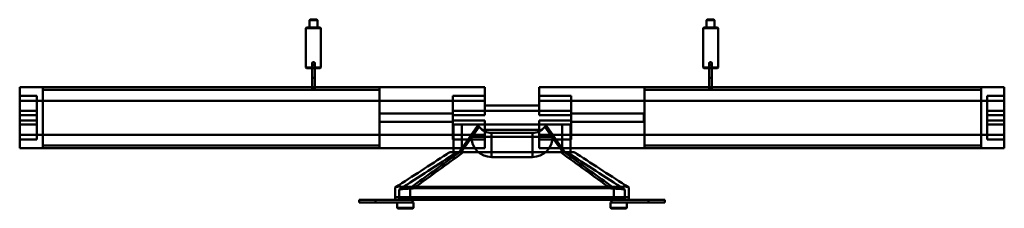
# Model space of a CAD drawing. Header units: millimetres. Extents: x -363 to 363, y -54 to 85.
import ezdxf

# ---------------------------------------------------------------- set-up
doc = ezdxf.new("R2010")
doc.units = ezdxf.units.MM
doc.layers.add('1', color=7, linetype='CONTINUOUS', true_color=0xffffff)

msp = doc.modelspace()

# ---------------------------------------------------------------- linework, layer by layer
at = {"layer": '1', "color": 30, "linetype": 'Continuous', "lineweight": 50}
for p, q in [((-148.6, 85), (-149.1, 84.5)), ((-149.1, 84.5), (-143.3, 84.5)), ((-149.1, 84.5), (-149.1, 79.2)), ((-148.6, 85), (-143.8, 85)), ((-143.3, 84.5), (-143.8, 85)), ((-143.3, 79.2), (-143.3, 84.5)), ((143.8, 85), (143.3, 84.5)), ((149.1, 84.5), (143.3, 84.5)), ((143.3, 84.5), (143.3, 79.2)), ((148.6, 85), (143.8, 85)), ((149.1, 84.5), (148.6, 85)), ((149.1, 79.2), (149.1, 84.5)), ((-151.2, 79.2), (-151.7, 78.7)), ((-151.7, 78.7), (-140.7, 78.7)), ((-151.7, 78.7), (-151.7, 49.8)), ((-151.2, 79.2), (-141.2, 79.2)), ((-149.1, 79.2), (-143.3, 79.2)), ((-140.7, 78.7), (-141.2, 79.2)), ((-140.7, 49.8), (-140.7, 78.7)), ((141.2, 79.2), (140.7, 78.7)), ((151.7, 78.7), (140.7, 78.7)), ((140.7, 78.7), (140.7, 49.8)), ((151.2, 79.2), (141.2, 79.2)), ((149.1, 79.2), (143.3, 79.2)), ((151.7, 78.7), (151.2, 79.2)), ((151.7, 49.8), (151.7, 78.7)), ((-147.2, 52.6), (-147.2, 42.1)), ((-147.2, 52.6), (-147.2, 42.1)), ((-145.2, 42.1), (-145.2, 52.6)), ((-145.2, 52.6), (-145.2, 42.1)), ((145.2, 52.6), (145.2, 42.1)), ((145.2, 52.6), (145.2, 42.1)), ((147.2, 42.1), (147.2, 52.6)), ((147.2, 52.6), (147.2, 42.1)), ((-151.7, 49.8), (-140.7, 49.8)), ((-151.7, 49.8), (-151.2, 49.3)), ((-151.2, 49.3), (-141.2, 49.3)), ((-141.2, 49.3), (-140.7, 49.8)), ((151.7, 49.8), (140.7, 49.8)), ((140.7, 49.8), (141.2, 49.3)), ((151.2, 49.3), (141.2, 49.3)), ((151.2, 49.3), (151.7, 49.8)), ((-147.2, 42.1), (-145.2, 42.1)), ((-147.2, 42.1), (-145.2, 42.1)), ((-147.2, 42.1), (-147.2, 33.48)), ((-147.2, 42.1), (-147.2, 33.48)), ((-145.2, 33.48), (-145.2, 42.1)), ((-145.2, 33.48), (-145.2, 42.1)), ((147.2, 42.1), (145.2, 42.1)), ((147.2, 42.1), (145.2, 42.1)), ((145.2, 42.1), (145.2, 33.48)), ((145.2, 42.1), (145.2, 33.48)), ((147.2, 33.48), (147.2, 42.1)), ((147.2, 33.48), (147.2, 42.1)), ((-362.5, 35.15), (-345.5, 35.15)), ((-345.5, 35.15), (-362.5, 35.15)), ((-362.5, 28.69), (-362.5, 35.15)), ((-362.5, 35.15), (-362.5, 25.15)), ((-362.5, 35.15), (-362.5, 28.69)), ((-362.5, 25.15), (-362.5, 35.15)), ((-345.5, 35.15), (-345.5, 25.15)), ((-345.5, 25.15), (-345.5, 35.15)), ((-97.5, 35.15), (-345.5, 35.15)), ((-345.5, 35.15), (-345.5, 33.15)), ((-97.5, 35.15), (-345.5, 35.15)), ((-345.5, 33.15), (-97.5, 33.15)), ((-20, 35.15), (-97.5, 35.15)), ((-97.5, 25.15), (-97.5, 35.15)), ((-97.5, 33.15), (-97.5, 35.15)), ((-97.5, 35.15), (-97.5, 25.15)), ((-97.5, 35.15), (-20, 35.15)), ((-20, 35.15), (-20, 25.15)), ((-20, 25.15), (-20, 35.15)), ((-20, 35.15), (-20, 28.69)), ((-20, 28.69), (-20, 35.15)), ((20, 35.15), (20, 25.15)), ((20, 35.15), (97.5, 35.15)), ((20, 35.15), (20, 28.69)), ((20, 28.69), (20, 35.15)), ((97.5, 35.15), (20, 35.15)), ((20, 25.15), (20, 35.15)), ((97.5, 35.15), (97.5, 25.15)), ((345.5, 35.15), (97.5, 35.15)), ((97.5, 35.15), (97.5, 33.15)), ((97.5, 25.15), (97.5, 35.15)), ((345.5, 35.15), (97.5, 35.15)), ((97.5, 33.15), (345.5, 33.15)), ((345.5, 35.15), (362.5, 35.15)), ((345.5, 33.15), (345.5, 35.15)), ((362.5, 35.15), (345.5, 35.15)), ((345.5, 25.15), (345.5, 35.15)), ((345.5, 35.15), (345.5, 25.15)), ((362.5, 28.69), (362.5, 35.15)), ((362.5, 35.15), (362.5, 25.15)), ((362.5, 25.15), (362.5, 35.15)), ((362.5, 35.15), (362.5, 28.69)), ((-362.5, 17.65), (-362.5, 28.69)), ((-362.5, 28.69), (-362.5, 17.65)), ((-350, 28.69), (-362.5, 28.69)), ((-362.5, 28.69), (-350, 28.69)), ((-362.5, 25.15), (-362.5, 14.61)), ((-362.5, 25.15), (-345.5, 25.15)), ((-345.5, 25.15), (-362.5, 25.15)), ((-350, 25.15), (-362.5, 25.15)), ((-362.5, 14.61), (-362.5, 25.15)), ((-362.5, 25.15), (-350, 25.15)), ((-350, 28.69), (-350, 25.15)), ((-350, 17.65), (-350, 28.69)), ((-350, 25.15), (-350, 28.69)), ((-350, 28.69), (-350, 17.65)), ((-345.5, 25.15), (-350, 25.15)), ((-350, 25.15), (-345.5, 25.15)), ((-350, 25.15), (-350, 14.61)), ((-350, 14.61), (-350, 25.15)), ((-345.5, 25.15), (-345.5, 0.15)), ((-345.5, 25.15), (-97.5, 25.15)), ((-345.5, 0.15), (-345.5, 25.15)), ((-97.5, 25.15), (-345.5, 25.15)), ((-97.5, 25.15), (-97.5, 0.15)), ((-43.5, 25.15), (-97.5, 25.15)), ((-97.5, 25.15), (-20, 25.15)), ((-97.5, 25.15), (-43.5, 25.15)), ((-20, 25.15), (-97.5, 25.15)), ((-97.5, 0.15), (-97.5, 25.15)), ((-43.5, 28.69), (-43.5, 17.65)), ((-43.5, 17.65), (-43.5, 28.69)), ((-43.5, 25.15), (-43.5, 28.69)), ((-20, 28.69), (-43.5, 28.69)), ((-43.5, 28.69), (-20, 28.69)), ((-43.5, 28.69), (-43.5, 25.15)), ((-43.5, 14.61), (-43.5, 25.15)), ((-43.5, 25.15), (-20, 25.15)), ((-43.5, 25.15), (-43.5, 14.61)), ((-20, 25.15), (-43.5, 25.15)), ((-20, 21.69), (-20, 28.69)), ((-20, 28.69), (-20, 21.69)), ((-20, 25.15), (-20, 14.61)), ((-20, 14.61), (-20, 25.15)), ((20, 28.69), (20, 21.69)), ((20, 21.69), (20, 28.69)), ((43.5, 28.69), (20, 28.69)), ((20, 28.69), (43.5, 28.69)), ((97.5, 25.15), (20, 25.15)), ((20, 14.61), (20, 25.15)), ((43.5, 25.15), (20, 25.15)), ((20, 25.15), (20, 14.61)), ((20, 25.15), (43.5, 25.15)), ((20, 25.15), (97.5, 25.15)), ((43.5, 25.15), (43.5, 28.69)), ((43.5, 28.69), (43.5, 25.15)), ((43.5, 28.69), (43.5, 17.65)), ((43.5, 17.65), (43.5, 28.69)), ((43.5, 25.15), (97.5, 25.15)), ((97.5, 25.15), (43.5, 25.15)), ((43.5, 14.61), (43.5, 25.15)), ((43.5, 25.15), (43.5, 14.61)), ((97.5, 25.15), (97.5, 0.15)), ((345.5, 25.15), (97.5, 25.15)), ((97.5, 0.15), (97.5, 25.15)), ((97.5, 25.15), (345.5, 25.15)), ((362.5, 25.15), (345.5, 25.15)), ((345.5, 25.15), (345.5, 0.15)), ((350, 25.15), (345.5, 25.15)), ((345.5, 0.15), (345.5, 25.15)), ((345.5, 25.15), (350, 25.15)), ((345.5, 25.15), (362.5, 25.15)), ((350, 25.15), (350, 28.69)), ((350, 28.69), (350, 17.65)), ((350, 28.69), (362.5, 28.69)), ((350, 17.65), (350, 28.69)), ((362.5, 28.69), (350, 28.69)), ((350, 28.69), (350, 25.15)), ((350, 14.61), (350, 25.15)), ((350, 25.15), (350, 14.61)), ((362.5, 25.15), (350, 25.15)), ((350, 25.15), (362.5, 25.15)), ((362.5, 28.69), (362.5, 17.65)), ((362.5, 17.65), (362.5, 28.69)), ((362.5, 14.61), (362.5, 25.15)), ((362.5, 25.15), (362.5, 14.61)), ((-350, 17.65), (-362.5, 17.65)), ((-350, 17.65), (-362.5, 17.65)), ((-362.5, 10.69), (-362.5, 14.61)), ((-350, 14.61), (-362.5, 14.61)), ((-350, 14.61), (-362.5, 14.61)), ((-362.5, 14.61), (-362.5, 10.69)), ((-350, 10.69), (-350, 14.61)), ((-350, 14.61), (-350, 10.69)), ((-97.5, 9.65), (-97.5, 15.65)), ((-97.5, 9.65), (-97.5, 15.65)), ((-97.5, 9.65), (-97.5, 15.65)), ((-43.5, 15.65), (-97.5, 15.65)), ((-43.5, 15.65), (-97.5, 15.65)), ((-43.5, 15.65), (-97.5, 15.65)), ((43.5, 17.65), (-43.5, 17.65)), ((43.5, 17.65), (-43.5, 17.65)), ((-43.5, 9.65), (-43.5, 15.65)), ((-43.5, 9.65), (-43.5, 15.65)), ((-43.5, 9.65), (-43.5, 15.65)), ((-20, 14.61), (-43.5, 14.61)), ((-43.5, 14.61), (-43.5, 10.69)), ((-43.5, 10.69), (-43.5, 14.61)), ((-20, 14.61), (-43.5, 14.61)), ((-20, 21.69), (-20, 14.61)), ((-20, 21.69), (20, 21.69)), ((20, 21.69), (-20, 21.69)), ((-20, 14.61), (-20, 21.69)), ((20, 14.61), (20, 21.69)), ((20, 21.69), (20, 14.61)), ((43.5, 14.61), (20, 14.61)), ((43.5, 14.61), (20, 14.61)), ((43.5, 15.65), (43.5, 9.65)), ((43.5, 15.65), (43.5, 9.65)), ((43.5, 15.65), (43.5, 9.65)), ((97, 15.65), (43.5, 15.65)), ((97, 15.65), (43.5, 15.65)), ((97, 15.65), (43.5, 15.65)), ((43.5, 10.69), (43.5, 14.61)), ((43.5, 14.61), (43.5, 10.69)), ((97, 15.65), (97, 9.65)), ((97, 15.65), (97, 9.65)), ((97, 15.65), (97, 9.65)), ((362.5, 17.65), (350, 17.65)), ((362.5, 17.65), (350, 17.65)), ((362.5, 14.61), (350, 14.61)), ((350, 14.61), (350, 10.69)), ((350, 10.69), (350, 14.61)), ((362.5, 14.61), (350, 14.61)), ((362.5, 14.61), (362.5, 10.69)), ((362.5, 10.69), (362.5, 14.61)), ((-362.5, 10.69), (-362.5, 0.15)), ((-362.5, 0.15), (-362.5, 10.69)), ((-362.5, 10.69), (-350, 10.69)), ((-350, 10.69), (-362.5, 10.69)), ((-362.5, 7.65), (-350, 7.65)), ((-350, 7.65), (-362.5, 7.65)), ((-362.5, 7.65), (-362.5, -3.39)), ((-362.5, -3.39), (-362.5, 7.65)), ((-350, 0.15), (-350, 10.69)), ((-350, 10.69), (-350, 0.15)), ((-350, -3.39), (-350, 7.65)), ((-350, 7.65), (-350, -3.39)), ((-97.5, 9.65), (-43.5, 9.65)), ((-97.5, 9.65), (-43.5, 9.65)), ((-97.5, 9.65), (-43.5, 9.65)), ((-20, 10.69), (-43.5, 10.69)), ((-43.5, 0.15), (-43.5, 10.69)), ((-20, 10.69), (-43.5, 10.69)), ((-43.5, 10.69), (-43.5, 0.15)), ((-43.5, -3.39), (-43.5, 7.65)), ((43.5, 7.65), (-43.5, 7.65)), ((43.5, 7.65), (-43.5, 7.65)), ((-43.5, 7.65), (-43.5, -3.39)), ((-37, 7.65), (-43, 7.65)), ((-43, -12.85), (-43, 7.65)), ((-43, 7.65), (-37, 7.65)), ((-43, 7.65), (-43, -12.85)), ((-37, 7.65), (-37, -12.85)), ((37, 7.65), (-37, 7.65)), ((37, 7.65), (-37, 7.65)), ((-37, -12.85), (-37, 7.65)), ((-20, 10.69), (-20, 3.61)), ((-20, 10.69), (-20, 0.15)), ((-20, 0.15), (-20, 10.69)), ((-20, 3.61), (-20, 10.69)), ((20, 10.69), (20, 0.15)), ((43.5, 10.69), (20, 10.69)), ((20, 10.69), (20, 3.61)), ((20, 3.61), (20, 10.69)), ((20, 0.15), (20, 10.69)), ((43.5, 10.69), (20, 10.69)), ((37, 7.65), (43, 7.65)), ((37, 7.65), (37, -12.85)), ((37, -12.85), (37, 7.65)), ((43, 7.65), (37, 7.65)), ((43, -12.85), (43, 7.65)), ((43, 7.65), (43, -12.85)), ((43.5, 10.69), (43.5, 0.15)), ((43.5, 0.15), (43.5, 10.69)), ((43.5, 9.65), (97, 9.65)), ((43.5, 9.65), (97, 9.65)), ((43.5, 9.65), (97, 9.65)), ((43.5, 7.65), (43.5, -3.39)), ((43.5, -3.39), (43.5, 7.65)), ((350, 0.15), (350, 10.69)), ((350, 10.69), (350, 0.15)), ((362.5, 10.69), (350, 10.69)), ((350, 10.69), (362.5, 10.69)), ((350, 7.65), (350, -3.39)), ((362.5, 7.65), (350, 7.65)), ((350, 7.65), (362.5, 7.65)), ((350, -3.39), (350, 7.65)), ((362.5, 10.69), (362.5, 0.15)), ((362.5, 0.15), (362.5, 10.69)), ((362.5, 7.65), (362.5, -3.39)), ((362.5, -3.39), (362.5, 7.65)), ((-345.5, 0.15), (-362.5, 0.15)), ((-362.5, 0.15), (-362.5, -9.85)), ((-362.5, 0.15), (-350, 0.15)), ((-362.5, 0.15), (-345.5, 0.15)), ((-350, 0.15), (-362.5, 0.15)), ((-362.5, -9.85), (-362.5, 0.15)), ((-350, 0.15), (-350, -3.39)), ((-350, -3.39), (-350, 0.15)), ((-350, 0.15), (-345.5, 0.15)), ((-345.5, 0.15), (-350, 0.15)), ((-345.5, 0.15), (-345.5, -9.85)), ((-97.5, 0.15), (-345.5, 0.15)), ((-345.5, 0.15), (-345.5, -9.85)), ((-345.5, 0.15), (-97.5, 0.15)), ((-97.5, 0.15), (-20, 0.15)), ((-43.5, 0.15), (-97.5, 0.15)), ((-20, 0.15), (-97.5, 0.15)), ((-97.5, 0.15), (-97.5, -9.85)), ((-97.5, 0.15), (-97.5, -9.85)), ((-97.5, 0.15), (-43.5, 0.15)), ((-43.5, 0.15), (-43.5, -3.39)), ((-43.5, -3.39), (-43.5, 0.15)), ((-43.5, 0.15), (-20, 0.15)), ((-20, 0.15), (-43.5, 0.15)), ((-25.92, 5.83), (-39, -12.85)), ((-39, -12.85), (-25.92, 5.83)), ((-37.36, -12.85), (-24.21, 5.94)), ((-24.21, 5.94), (-37.36, -12.85)), ((-25.92, 5.83), (-30, 0)), ((-30, 0), (-25.92, 5.83)), ((-30, 0), (-30, -1.35)), ((-30, -1.35), (-30, 0)), ((-20, 3.61), (-20, -3.39)), ((-20, -3.39), (-20, 3.61)), ((-20, 3.61), (20, 3.61)), ((20, 3.61), (-20, 3.61)), ((-20, -9.85), (-20, 0.15)), ((-20, -9.85), (-20, 0.15)), ((-15, -1.35), (-15, 1.43)), ((15, 1.43), (-15, 1.43)), ((-15, 1.43), (15, 1.43)), ((-15, 1.43), (-15, -1.35)), ((15, 1.43), (15, -1.35)), ((15, -1.35), (15, 1.43)), ((20, 3.61), (20, -3.39)), ((20, -3.39), (20, 3.61)), ((20, -9.85), (20, 0.15)), ((97.5, 0.15), (20, 0.15)), ((20, 0.15), (43.5, 0.15)), ((20, 0.15), (97.5, 0.15)), ((20, 0.15), (20, -9.85)), ((43.5, 0.15), (20, 0.15)), ((37.36, -12.85), (24.21, 5.94)), ((24.21, 5.94), (37.36, -12.85)), ((25.92, 5.83), (39, -12.85)), ((39, -12.85), (25.92, 5.83)), ((25.92, 5.83), (30, 0)), ((30, 0), (25.92, 5.83)), ((30, -1.35), (30, 0)), ((30, 0), (30, -1.35)), ((97.5, 0.15), (43.5, 0.15)), ((43.5, 0.15), (97.5, 0.15)), ((43.5, -3.39), (43.5, 0.15)), ((43.5, 0.15), (43.5, -3.39)), ((97.5, 0.15), (345.5, 0.15)), ((345.5, 0.15), (97.5, 0.15)), ((97.5, -9.85), (97.5, 0.15)), ((97.5, -9.85), (97.5, 0.15)), ((350, 0.15), (345.5, 0.15)), ((362.5, 0.15), (345.5, 0.15)), ((345.5, 0.15), (350, 0.15)), ((345.5, -9.85), (345.5, 0.15)), ((345.5, 0.15), (362.5, 0.15)), ((345.5, -9.85), (345.5, 0.15)), ((350, 0.15), (350, -3.39)), ((350, 0.15), (362.5, 0.15)), ((350, -3.39), (350, 0.15)), ((362.5, 0.15), (350, 0.15)), ((362.5, -9.85), (362.5, 0.15)), ((362.5, -9.85), (362.5, 0.15)), ((-362.5, -3.39), (-350, -3.39)), ((-362.5, -9.85), (-362.5, -3.39)), ((-350, -3.39), (-362.5, -3.39)), ((-362.5, -3.39), (-362.5, -9.85)), ((-43.5, -3.39), (-20, -3.39)), ((-20, -3.39), (-43.5, -3.39)), ((-30, -1.35), (-15, -1.35)), ((-15, -1.35), (-30, -1.35)), ((-20, -3.39), (-20, -9.85)), ((-20, -9.85), (-20, -3.39)), ((15, -1.35), (-15, -1.35)), ((-15, -1.35), (15, -1.35)), ((-15, -16.35), (-15, -1.35)), ((-15, -16.35), (-15, -1.35)), ((15, -1.35), (30, -1.35)), ((15, -16.35), (15, -1.35)), ((15, -1.35), (15, -16.35)), ((30, -1.35), (15, -1.35)), ((20, -9.85), (20, -3.39)), ((20, -3.39), (43.5, -3.39)), ((20, -3.39), (20, -9.85)), ((43.5, -3.39), (20, -3.39)), ((362.5, -3.39), (350, -3.39)), ((350, -3.39), (362.5, -3.39)), ((362.5, -9.85), (362.5, -3.39)), ((362.5, -3.39), (362.5, -9.85)), ((-345.5, -9.85), (-362.5, -9.85)), ((-362.5, -9.85), (-345.5, -9.85)), ((-345.5, -7.85), (-345.5, -9.85)), ((-97.5, -7.85), (-345.5, -7.85)), ((-97.5, -9.85), (-345.5, -9.85)), ((-97.5, -9.85), (-345.5, -9.85)), ((-97.5, -7.85), (-97.5, -9.85)), ((-20, -9.85), (-97.5, -9.85)), ((-97.5, -9.85), (-20, -9.85)), ((-37, -12.85), (-43, -12.85)), ((-43, -12.85), (-37, -12.85)), ((-39, -12.85), (-37.36, -12.85)), ((-37.36, -12.85), (-39, -12.85)), ((-38.76, -12.85), (38.76, -12.85)), ((38.76, -12.85), (-38.76, -12.85)), ((37.36, -12.85), (-37.36, -12.85)), ((37.36, -12.85), (-37.36, -12.85)), ((37, -12.85), (-37, -12.85)), ((37, -12.85), (-37, -12.85)), ((35.89, -12.85), (-35.89, -12.85)), ((-35.89, -12.85), (35.89, -12.85)), ((20, -9.85), (97.5, -9.85)), ((97.5, -9.85), (20, -9.85)), ((37, -12.85), (43, -12.85)), ((43, -12.85), (37, -12.85)), ((37.36, -12.85), (39, -12.85)), ((39, -12.85), (37.36, -12.85)), ((97.5, -9.85), (97.5, -7.85)), ((345.5, -7.85), (97.5, -7.85)), ((345.5, -9.85), (97.5, -9.85)), ((345.5, -9.85), (97.5, -9.85)), ((345.5, -9.85), (345.5, -7.85)), ((362.5, -9.85), (345.5, -9.85)), ((345.5, -9.85), (362.5, -9.85)), ((-15, -16.35), (15, -16.35)), ((15, -16.35), (-15, -16.35)), ((-85.72, -38.66), (-86, -38.85)), ((-86, -38.85), (-85.72, -38.66)), ((-86, -38.85), (-86, -46)), ((-86, -38.85), (-86, -46)), ((-82.8, -40.35), (-83, -40.48)), ((-83, -40.48), (-82.8, -40.35)), ((-83, -40.48), (-83, -46)), ((-83, -40.48), (-83, -46)), ((-75, -38.26), (-75, -46)), ((-75, -38.26), (-75, -46)), ((-75, -39.61), (-75, -46)), ((-75, -39.61), (-75, -46)), ((73.64, -38.22), (-73.64, -38.22)), ((-73.64, -38.22), (73.64, -38.22)), ((72.44, -39.43), (-72.44, -39.43)), ((-72.44, -39.43), (72.44, -39.43)), ((75, -38.26), (75, -46)), ((75, -38.26), (75, -46)), ((75, -39.61), (75, -46)), ((75, -39.61), (75, -46)), ((83, -40.48), (82.8, -40.35)), ((82.8, -40.35), (83, -40.48)), ((83, -40.48), (83, -46)), ((83, -40.48), (83, -46)), ((85.72, -38.66), (86, -38.85)), ((86, -38.85), (85.72, -38.66)), ((86, -38.85), (86, -46)), ((86, -38.85), (86, -46)), ((-100.5, -48), (-112.5, -48)), ((-112.5, -50), (-112.5, -48)), ((-112.5, -48), (-112.5, -50)), ((-112.5, -48), (-100.5, -48)), ((-100.5, -50), (-112.5, -50)), ((-112.5, -50), (-100.5, -50)), ((-100.5, -50), (-100.5, -48)), ((-100.5, -48), (-100.5, -50)), ((-86, -48), (-100.5, -48)), ((-100.5, -48), (-86, -48)), ((-100.5, -50), (-74, -50)), ((-74, -50), (-100.5, -50)), ((-86, -48), (-86, -46)), ((-86, -46), (-74, -46)), ((-86, -46), (-75, -46)), ((-86, -46), (-86, -48)), ((-86, -46), (-74, -46)), ((-86, -46), (-75, -46)), ((-86, -47.85), (-86, -48)), ((-86, -47.85), (-83, -47.85)), ((-86, -48), (-86, -47.85)), ((-83, -47.85), (-86, -47.85)), ((-86, -48), (-74, -48)), ((-86, -48), (-72.5, -48)), ((-72.5, -48), (-86, -48)), ((-86, -48), (-72.5, -48)), ((-72.5, -48), (-86, -48)), ((-86, -48), (-74, -48)), ((-84.6, -50), (-74, -50)), ((-84.6, -50), (-74, -50)), ((-84.6, -50), (-84.6, -53.7)), ((-84.6, -50), (-84.6, -53.7)), ((-83, -46), (-75, -46)), ((-83, -46), (-75, -46)), ((-83, -46), (-83, -46.5)), ((83, -46), (-83, -46)), ((-83, -46.5), (-83, -46)), ((-83, -46), (83, -46)), ((83, -46.5), (-83, -46.5)), ((-83, -47.85), (-83, -46.5)), ((-83, -46.5), (-83, -47.85)), ((-83, -46.5), (83, -46.5)), ((-75, -46), (75, -46)), ((75, -46), (-75, -46)), ((75, -46), (-75, -46)), ((-75, -46), (75, -46)), ((-74, -46), (-74, -48)), ((74, -46), (-74, -46)), ((-74, -48), (-74, -46)), ((-74, -46), (74, -46)), ((74, -48), (-74, -48)), ((-74, -48), (74, -48)), ((-74, -50), (-72.5, -48.5)), ((-72.5, -48.5), (-74, -50)), ((-73.8, -49.8), (-74, -50)), ((-74, -50), (-73.8, -49.8)), ((-74, -50), (-73.8, -49.8)), ((-73.8, -49.8), (-74, -50)), ((-73.8, -49.8), (-72.6, -49.8)), ((-73.8, -49.8), (-72.6, -49.8)), ((-72.6, -53.7), (-72.6, -49.8)), ((-72.6, -53.7), (-72.6, -49.8)), ((-72.5, -48), (-72.5, -48.5)), ((-72.5, -48), (72.5, -48)), ((72.5, -48), (-72.5, -48)), ((-72.5, -48), (-72.5, -48.5)), ((86, -48), (72.5, -48)), ((72.5, -48), (86, -48)), ((72.5, -48.5), (72.5, -48)), ((72.5, -48), (86, -48)), ((86, -48), (72.5, -48)), ((72.5, -48.5), (72.5, -48)), ((74, -50), (72.5, -48.5)), ((72.5, -48.5), (74, -50)), ((73.8, -49.8), (72.6, -49.8)), ((73.8, -49.8), (72.6, -49.8)), ((72.6, -49.8), (72.6, -53.7)), ((72.6, -49.8), (72.6, -53.7)), ((73.8, -49.8), (74, -50)), ((74, -50), (73.8, -49.8)), ((73.8, -49.8), (74, -50)), ((74, -50), (73.8, -49.8)), ((74, -46), (74, -48)), ((74, -46), (86, -46)), ((74, -48), (74, -46)), ((86, -46), (74, -46)), ((74, -48), (86, -48)), ((86, -48), (74, -48)), ((74, -50), (84.6, -50)), ((74, -50), (84.6, -50)), ((74, -50), (100.5, -50)), ((100.5, -50), (74, -50)), ((86, -46), (75, -46)), ((75, -46), (86, -46)), ((75, -46), (83, -46)), ((83, -46), (75, -46)), ((83, -46), (83, -46.5)), ((83, -46.5), (83, -46)), ((83, -47.85), (83, -46.5)), ((83, -46.5), (83, -47.85)), ((86, -47.85), (83, -47.85)), ((83, -47.85), (86, -47.85)), ((84.6, -53.7), (84.6, -50)), ((84.6, -53.7), (84.6, -50)), ((86, -46), (86, -48)), ((86, -48), (86, -46)), ((86, -47.85), (86, -48)), ((86, -48), (86, -47.85)), ((100.5, -48), (86, -48)), ((86, -48), (100.5, -48)), ((112.5, -48), (100.5, -48)), ((100.5, -48), (100.5, -50)), ((100.5, -48), (112.5, -48)), ((100.5, -50), (100.5, -48)), ((112.5, -50), (100.5, -50)), ((100.5, -50), (112.5, -50)), ((112.5, -50), (112.5, -48)), ((112.5, -48), (112.5, -50)), ((-72.6, -53.7), (-84.6, -53.7)), ((-72.6, -53.7), (-84.6, -53.7)), ((-84.6, -53.7), (-84.1, -54.2)), ((-84.6, -53.7), (-84.1, -54.2)), ((-73.1, -54.2), (-84.1, -54.2)), ((-73.1, -54.2), (-84.1, -54.2)), ((-73.1, -54.2), (-72.6, -53.7)), ((-73.1, -54.2), (-72.6, -53.7)), ((72.6, -53.7), (84.6, -53.7)), ((72.6, -53.7), (84.6, -53.7)), ((72.6, -53.7), (73.1, -54.2)), ((72.6, -53.7), (73.1, -54.2)), ((73.1, -54.2), (84.1, -54.2)), ((73.1, -54.2), (84.1, -54.2)), ((84.1, -54.2), (84.6, -53.7)), ((84.1, -54.2), (84.6, -53.7))]:
    msp.add_line(p, q, dxfattribs=at)
at = {"layer": '1', "color": 30, "linetype": 'Continuous', "lineweight": 50, "extrusion": (0, 0, -1)}
for centre in [(146.2, 52.6), (146.2, 52.6), (-146.2, 52.6), (-146.2, 52.6)]:
    msp.add_circle(centre, 1, dxfattribs=at)
for centre, start, end in [((15, -1.35), 270, 0), ((15, -1.35), 270, 0), ((-15, -1.35), 180, 270), ((-15, -1.35), 180, 270)]:
    msp.add_arc(centre, 15, start, end, dxfattribs=at)
at = {"layer": '1', "color": 30, "linetype": 'Continuous', "lineweight": 50}
for centre, start_param, end_param in [((-15, 22.85), 2.480888, 3.141593), ((-15, 22.85), 2.480888, 3.141593), ((15, 22.85), 3.141593, 3.802297), ((15, 22.85), 3.141593, 3.802297)]:
    msp.add_ellipse(centre, major_axis=(0, 21.42), ratio=0.700208, start_param=start_param, end_param=end_param, dxfattribs=at)
for points, knots in [([(-146.2, 53.6), (-146.12, 53.6), (-146.04, 53.59), (-145.85, 53.54), (-145.74, 53.5), (-145.55, 53.37), (-145.47, 53.29), (-145.34, 53.12), (-145.28, 53.02), (-145.22, 52.81), (-145.2, 52.7), (-145.2, 52.47), (-145.22, 52.36), (-145.3, 52.15), (-145.36, 52.05), (-145.5, 51.88), (-145.59, 51.8), (-145.78, 51.69), (-145.88, 51.65), (-146.1, 51.6), (-146.21, 51.59), (-146.43, 51.62), (-146.54, 51.65), (-146.74, 51.75), (-146.84, 51.82), (-146.99, 51.98), (-147.06, 52.07), (-147.15, 52.27), (-147.18, 52.38), (-147.21, 52.6), (-147.2, 52.72), (-147.15, 52.94), (-147.1, 53.04), (-146.98, 53.23), (-146.91, 53.32), (-146.73, 53.45), (-146.63, 53.51), (-146.42, 53.58), (-146.31, 53.6), (-146.2, 53.6)], [0, 0, 0, 0, 0.038906, 0.038906, 0.092933, 0.092933, 0.146514, 0.146514, 0.199332, 0.199332, 0.252247, 0.252247, 0.305983, 0.305983, 0.359971, 0.359971, 0.413277, 0.413277, 0.466029, 0.466029, 0.519185, 0.519185, 0.573106, 0.573106, 0.626959, 0.626959, 0.680006, 0.680006, 0.732755, 0.732755, 0.786184, 0.786184, 0.84021, 0.84021, 0.893824, 0.893824, 0.946894, 0.946894, 1, 1, 1, 1]), ([(-146.2, 53.6), (-146.28, 53.6), (-146.36, 53.59), (-146.55, 53.54), (-146.66, 53.5), (-146.85, 53.37), (-146.93, 53.29), (-147.06, 53.12), (-147.12, 53.02), (-147.18, 52.81), (-147.2, 52.7), (-147.2, 52.47), (-147.18, 52.36), (-147.1, 52.15), (-147.04, 52.05), (-146.9, 51.88), (-146.81, 51.8), (-146.62, 51.69), (-146.52, 51.65), (-146.3, 51.6), (-146.19, 51.59), (-145.97, 51.62), (-145.86, 51.65), (-145.66, 51.75), (-145.56, 51.82), (-145.41, 51.98), (-145.34, 52.07), (-145.25, 52.27), (-145.22, 52.38), (-145.19, 52.6), (-145.2, 52.72), (-145.25, 52.94), (-145.3, 53.04), (-145.42, 53.23), (-145.49, 53.32), (-145.67, 53.45), (-145.77, 53.51), (-145.98, 53.58), (-146.09, 53.6), (-146.2, 53.6)], [0, 0, 0, 0, 0.038906, 0.038906, 0.092933, 0.092933, 0.146514, 0.146514, 0.199332, 0.199332, 0.252247, 0.252247, 0.305983, 0.305983, 0.359971, 0.359971, 0.413277, 0.413277, 0.466029, 0.466029, 0.519185, 0.519185, 0.573106, 0.573106, 0.626959, 0.626959, 0.680006, 0.680006, 0.732755, 0.732755, 0.786184, 0.786184, 0.84021, 0.84021, 0.893824, 0.893824, 0.946894, 0.946894, 1, 1, 1, 1]), ([(146.2, 53.6), (146.09, 53.6), (145.98, 53.58), (145.77, 53.51), (145.67, 53.45), (145.49, 53.32), (145.42, 53.23), (145.3, 53.04), (145.25, 52.94), (145.2, 52.72), (145.19, 52.6), (145.22, 52.38), (145.25, 52.27), (145.34, 52.07), (145.41, 51.98), (145.56, 51.82), (145.66, 51.75), (145.86, 51.65), (145.97, 51.62), (146.19, 51.59), (146.3, 51.6), (146.52, 51.65), (146.62, 51.69), (146.81, 51.8), (146.9, 51.88), (147.04, 52.05), (147.1, 52.15), (147.18, 52.36), (147.2, 52.47), (147.2, 52.7), (147.18, 52.81), (147.12, 53.02), (147.06, 53.12), (146.93, 53.29), (146.85, 53.37), (146.66, 53.5), (146.55, 53.54), (146.36, 53.59), (146.28, 53.6), (146.2, 53.6)], [0, 0, 0, 0, 0.053106, 0.053106, 0.106176, 0.106176, 0.15979, 0.15979, 0.213816, 0.213816, 0.267245, 0.267245, 0.319994, 0.319994, 0.373041, 0.373041, 0.426894, 0.426894, 0.480815, 0.480815, 0.533971, 0.533971, 0.586723, 0.586723, 0.640029, 0.640029, 0.694017, 0.694017, 0.747753, 0.747753, 0.800668, 0.800668, 0.853486, 0.853486, 0.907067, 0.907067, 0.961094, 0.961094, 1, 1, 1, 1]), ([(146.2, 53.6), (146.31, 53.6), (146.42, 53.58), (146.63, 53.51), (146.73, 53.45), (146.91, 53.32), (146.98, 53.23), (147.1, 53.04), (147.15, 52.94), (147.2, 52.72), (147.21, 52.6), (147.18, 52.38), (147.15, 52.27), (147.06, 52.07), (146.99, 51.98), (146.84, 51.82), (146.74, 51.75), (146.54, 51.65), (146.43, 51.62), (146.21, 51.59), (146.1, 51.6), (145.88, 51.65), (145.78, 51.69), (145.59, 51.8), (145.5, 51.88), (145.36, 52.05), (145.3, 52.15), (145.22, 52.36), (145.2, 52.47), (145.2, 52.7), (145.22, 52.81), (145.28, 53.02), (145.34, 53.12), (145.47, 53.29), (145.55, 53.37), (145.74, 53.5), (145.85, 53.54), (146.04, 53.59), (146.12, 53.6), (146.2, 53.6)], [0, 0, 0, 0, 0.053106, 0.053106, 0.106176, 0.106176, 0.15979, 0.15979, 0.213816, 0.213816, 0.267245, 0.267245, 0.319994, 0.319994, 0.373041, 0.373041, 0.426894, 0.426894, 0.480815, 0.480815, 0.533971, 0.533971, 0.586723, 0.586723, 0.640029, 0.640029, 0.694017, 0.694017, 0.747753, 0.747753, 0.800668, 0.800668, 0.853486, 0.853486, 0.907067, 0.907067, 0.961094, 0.961094, 1, 1, 1, 1]), ([(-145.2, 33.48), (-145.2, 33.48), (-145.22, 33.48), (-145.29, 33.47), (-145.35, 33.47), (-145.49, 33.46), (-145.58, 33.46), (-145.77, 33.46), (-145.87, 33.46), (-146.09, 33.46), (-146.2, 33.46), (-146.43, 33.46), (-146.54, 33.46), (-146.74, 33.46), (-146.83, 33.46), (-146.99, 33.47), (-147.06, 33.47), (-147.15, 33.47), (-147.18, 33.48), (-147.21, 33.48), (-147.2, 33.49), (-147.15, 33.49), (-147.1, 33.5), (-146.98, 33.5), (-146.9, 33.51), (-146.73, 33.51), (-146.63, 33.51), (-146.41, 33.51), (-146.3, 33.51), (-146.08, 33.51), (-145.96, 33.51), (-145.75, 33.51), (-145.65, 33.51), (-145.48, 33.51), (-145.4, 33.5), (-145.29, 33.5), (-145.25, 33.49), (-145.21, 33.49), (-145.2, 33.49), (-145.2, 33.48)], [0, 0, 0, 0, 0.053733, 0.053733, 0.107466, 0.107466, 0.161188, 0.161188, 0.214889, 0.214889, 0.268569, 0.268569, 0.322241, 0.322241, 0.375916, 0.375916, 0.429607, 0.429607, 0.483321, 0.483321, 0.537053, 0.537053, 0.590794, 0.590794, 0.644525, 0.644525, 0.698236, 0.698236, 0.751922, 0.751922, 0.805591, 0.805591, 0.85926, 0.85926, 0.912945, 0.912945, 0.966655, 0.966655, 1, 1, 1, 1]), ([(-145.2, 33.48), (-145.2, 33.48), (-145.22, 33.48), (-145.29, 33.47), (-145.35, 33.47), (-145.49, 33.46), (-145.58, 33.46), (-145.77, 33.46), (-145.87, 33.46), (-146.09, 33.46), (-146.2, 33.46), (-146.43, 33.46), (-146.54, 33.46), (-146.74, 33.46), (-146.83, 33.46), (-146.99, 33.47), (-147.06, 33.47), (-147.15, 33.47), (-147.18, 33.48), (-147.21, 33.48), (-147.2, 33.49), (-147.15, 33.49), (-147.1, 33.5), (-146.98, 33.5), (-146.9, 33.51), (-146.73, 33.51), (-146.63, 33.51), (-146.41, 33.51), (-146.3, 33.51), (-146.08, 33.51), (-145.96, 33.51), (-145.75, 33.51), (-145.65, 33.51), (-145.48, 33.51), (-145.4, 33.5), (-145.29, 33.5), (-145.25, 33.49), (-145.21, 33.49), (-145.2, 33.49), (-145.2, 33.48)], [0, 0, 0, 0, 0.053733, 0.053733, 0.107466, 0.107466, 0.161188, 0.161188, 0.214889, 0.214889, 0.268569, 0.268569, 0.322241, 0.322241, 0.375916, 0.375916, 0.429607, 0.429607, 0.483321, 0.483321, 0.537053, 0.537053, 0.590794, 0.590794, 0.644525, 0.644525, 0.698236, 0.698236, 0.751922, 0.751922, 0.805591, 0.805591, 0.85926, 0.85926, 0.912945, 0.912945, 0.966655, 0.966655, 1, 1, 1, 1]), ([(145.2, 33.48), (145.2, 33.49), (145.22, 33.49), (145.29, 33.5), (145.35, 33.5), (145.49, 33.51), (145.58, 33.51), (145.77, 33.51), (145.87, 33.51), (146.09, 33.51), (146.21, 33.51), (146.43, 33.51), (146.54, 33.51), (146.74, 33.51), (146.83, 33.51), (146.99, 33.5), (147.06, 33.5), (147.15, 33.49), (147.18, 33.49), (147.21, 33.48), (147.2, 33.48), (147.15, 33.47), (147.1, 33.47), (146.98, 33.47), (146.9, 33.46), (146.73, 33.46), (146.63, 33.46), (146.41, 33.46), (146.3, 33.46), (146.08, 33.46), (145.96, 33.46), (145.75, 33.46), (145.65, 33.46), (145.48, 33.46), (145.4, 33.47), (145.29, 33.47), (145.25, 33.47), (145.21, 33.48), (145.2, 33.48), (145.2, 33.48)], [0, 0, 0, 0, 0.053735, 0.053735, 0.107472, 0.107472, 0.161198, 0.161198, 0.214901, 0.214901, 0.26858, 0.26858, 0.322247, 0.322247, 0.375919, 0.375919, 0.429612, 0.429612, 0.483329, 0.483329, 0.537065, 0.537065, 0.590805, 0.590805, 0.644533, 0.644533, 0.69824, 0.69824, 0.751926, 0.751926, 0.805599, 0.805599, 0.859271, 0.859271, 0.912957, 0.912957, 0.966663, 0.966663, 1, 1, 1, 1]), ([(145.2, 33.48), (145.2, 33.49), (145.22, 33.49), (145.29, 33.5), (145.35, 33.5), (145.49, 33.51), (145.58, 33.51), (145.77, 33.51), (145.87, 33.51), (146.09, 33.51), (146.21, 33.51), (146.43, 33.51), (146.54, 33.51), (146.74, 33.51), (146.83, 33.51), (146.99, 33.5), (147.06, 33.5), (147.15, 33.49), (147.18, 33.49), (147.21, 33.48), (147.2, 33.48), (147.15, 33.47), (147.1, 33.47), (146.98, 33.47), (146.9, 33.46), (146.73, 33.46), (146.63, 33.46), (146.41, 33.46), (146.3, 33.46), (146.08, 33.46), (145.96, 33.46), (145.75, 33.46), (145.65, 33.46), (145.48, 33.46), (145.4, 33.47), (145.29, 33.47), (145.25, 33.47), (145.21, 33.48), (145.2, 33.48), (145.2, 33.48)], [0, 0, 0, 0, 0.053735, 0.053735, 0.107472, 0.107472, 0.161198, 0.161198, 0.214901, 0.214901, 0.26858, 0.26858, 0.322247, 0.322247, 0.375919, 0.375919, 0.429612, 0.429612, 0.483329, 0.483329, 0.537065, 0.537065, 0.590805, 0.590805, 0.644533, 0.644533, 0.69824, 0.69824, 0.751926, 0.751926, 0.805599, 0.805599, 0.859271, 0.859271, 0.912957, 0.912957, 0.966663, 0.966663, 1, 1, 1, 1]), ([(-25.92, 5.83), (-25.82, 5.97), (-25.7, 6.1), (-25.44, 6.28), (-25.29, 6.34), (-25, 6.38), (-24.86, 6.36), (-24.59, 6.26), (-24.47, 6.18), (-24.3, 6.04), (-24.25, 5.99), (-24.21, 5.94)], [0, 0, 0, 0, 0.242265, 0.242265, 0.486879, 0.486879, 0.704297, 0.704297, 0.907037, 0.907037, 1, 1, 1, 1]), ([(-24.21, 5.94), (-24.32, 6.06), (-24.44, 6.17), (-24.71, 6.31), (-24.85, 6.36), (-25.12, 6.37), (-25.25, 6.35), (-25.5, 6.25), (-25.61, 6.17), (-25.79, 6), (-25.86, 5.92), (-25.92, 5.83)], [0, 0, 0, 0, 0.218987, 0.218987, 0.439368, 0.439368, 0.645387, 0.645387, 0.851923, 0.851923, 1, 1, 1, 1]), ([(25.92, 5.83), (25.82, 5.97), (25.7, 6.1), (25.44, 6.28), (25.29, 6.34), (25, 6.38), (24.86, 6.36), (24.59, 6.26), (24.47, 6.18), (24.3, 6.04), (24.25, 5.99), (24.21, 5.94)], [0, 0, 0, 0, 0.242265, 0.242265, 0.486879, 0.486879, 0.704297, 0.704297, 0.907037, 0.907037, 1, 1, 1, 1]), ([(24.21, 5.94), (24.32, 6.06), (24.44, 6.17), (24.71, 6.31), (24.85, 6.36), (25.12, 6.37), (25.25, 6.35), (25.5, 6.25), (25.61, 6.17), (25.79, 6), (25.86, 5.92), (25.92, 5.83)], [0, 0, 0, 0, 0.218987, 0.218987, 0.439368, 0.439368, 0.645387, 0.645387, 0.851923, 0.851923, 1, 1, 1, 1]), ([(-45.97, -12.85), (-46.64, -13.28), (-47.31, -13.72), (-60.56, -22.32), (-73.14, -30.49), (-85.72, -38.66)], [0, 0, 0, 0, 0.050438, 0.050438, 1, 1, 1, 1]), ([(-85.72, -38.66), (-73.14, -30.49), (-60.56, -22.32), (-47.31, -13.72), (-46.64, -13.28), (-45.97, -12.85)], [0, 0, 0, 0, 0.949562, 0.949562, 1, 1, 1, 1]), ([(-38.76, -12.85), (-40.01, -13.76), (-41.27, -14.68), (-52.9, -23.13), (-63.27, -30.68), (-73.64, -38.22)], [0, 0, 0, 0, 0.108084, 0.108084, 1, 1, 1, 1]), ([(-73.64, -38.22), (-63.27, -30.68), (-52.9, -23.13), (-41.27, -14.68), (-40.01, -13.76), (-38.76, -12.85)], [0, 0, 0, 0, 0.891916, 0.891916, 1, 1, 1, 1]), ([(-45.97, -12.85), (-45.97, -12.85), (-45.79, -12.85), (-44.98, -12.85), (-44.37, -12.85), (-42.22, -12.85), (-40.48, -12.85), (-38.76, -12.85)], [0, 0, 0, 0, 0.25, 0.25, 0.5, 0.5, 1, 1, 1, 1]), ([(-38.76, -12.85), (-40.48, -12.85), (-42.24, -12.85), (-44.39, -12.85), (-45, -12.85), (-45.78, -12.85), (-45.97, -12.85), (-45.97, -12.85)], [0, 0, 0, 0, 0.5, 0.5, 0.75, 0.75, 1, 1, 1, 1]), ([(-35.89, -12.85), (-36.98, -12.85), (-38.09, -12.85), (-39.91, -12.85), (-40.46, -12.85), (-40.46, -12.85)], [0, 0, 0, 0, 0.5, 0.5, 1, 1, 1, 1]), ([(-40.46, -12.85), (-40.46, -12.85), (-39.91, -12.85), (-38.09, -12.85), (-36.98, -12.85), (-35.89, -12.85)], [0, 0, 0, 0, 0.5, 0.5, 1, 1, 1, 1]), ([(40.46, -12.85), (40.46, -12.85), (39.91, -12.85), (38.09, -12.85), (36.98, -12.85), (35.89, -12.85)], [0, 0, 0, 0, 0.5, 0.5, 1, 1, 1, 1]), ([(35.89, -12.85), (36.98, -12.85), (38.09, -12.85), (39.91, -12.85), (40.46, -12.85), (40.46, -12.85)], [0, 0, 0, 0, 0.5, 0.5, 1, 1, 1, 1]), ([(73.64, -38.22), (63.27, -30.68), (52.9, -23.13), (41.27, -14.68), (40.01, -13.76), (38.76, -12.85)], [0, 0, 0, 0, 0.891916, 0.891916, 1, 1, 1, 1]), ([(45.97, -12.85), (45.97, -12.85), (45.78, -12.85), (45, -12.85), (44.39, -12.85), (42.24, -12.85), (40.48, -12.85), (38.76, -12.85)], [0, 0, 0, 0, 0.25, 0.25, 0.5, 0.5, 1, 1, 1, 1]), ([(38.76, -12.85), (40.48, -12.85), (42.22, -12.85), (44.37, -12.85), (44.98, -12.85), (45.79, -12.85), (45.97, -12.85), (45.97, -12.85)], [0, 0, 0, 0, 0.5, 0.5, 0.75, 0.75, 1, 1, 1, 1]), ([(38.76, -12.85), (40.01, -13.76), (41.27, -14.68), (52.9, -23.13), (63.27, -30.68), (73.64, -38.22)], [0, 0, 0, 0, 0.108084, 0.108084, 1, 1, 1, 1]), ([(45.97, -12.85), (46.64, -13.28), (47.31, -13.72), (60.56, -22.32), (73.14, -30.49), (85.72, -38.66)], [0, 0, 0, 0, 0.050438, 0.050438, 1, 1, 1, 1]), ([(85.72, -38.66), (73.14, -30.49), (60.56, -22.32), (47.31, -13.72), (46.64, -13.28), (45.97, -12.85)], [0, 0, 0, 0, 0.949562, 0.949562, 1, 1, 1, 1]), ([(-85.72, -38.66), (-85.17, -38.3), (-83.8, -38.16), (-79.93, -38.21), (-77.49, -38.42), (-75, -38.26)], [0, 0, 0, 0, 0.5, 0.5, 1, 1, 1, 1]), ([(-75, -38.26), (-77.49, -38.42), (-79.91, -38.21), (-83.79, -38.16), (-85.17, -38.3), (-85.72, -38.66)], [0, 0, 0, 0, 0.5, 0.5, 1, 1, 1, 1]), ([(-75, -39.61), (-76.8, -39.86), (-78.58, -39.83), (-81.42, -39.95), (-82.4, -40.09), (-82.8, -40.35)], [0, 0, 0, 0, 0.5, 0.5, 1, 1, 1, 1]), ([(-82.8, -40.35), (-82.4, -40.09), (-81.42, -39.95), (-78.58, -39.83), (-76.8, -39.86), (-75, -39.61)], [0, 0, 0, 0, 0.5, 0.5, 1, 1, 1, 1]), ([(85.72, -38.66), (85.17, -38.3), (83.8, -38.16), (79.93, -38.21), (77.49, -38.42), (75, -38.26)], [0, 0, 0, 0, 0.5, 0.5, 1, 1, 1, 1]), ([(75, -38.26), (77.49, -38.42), (79.91, -38.21), (83.79, -38.16), (85.17, -38.3), (85.72, -38.66)], [0, 0, 0, 0, 0.5, 0.5, 1, 1, 1, 1]), ([(82.8, -40.35), (82.4, -40.09), (81.42, -39.95), (78.58, -39.83), (76.8, -39.86), (75, -39.61)], [0, 0, 0, 0, 0.5, 0.5, 1, 1, 1, 1]), ([(75, -39.61), (76.8, -39.86), (78.58, -39.83), (81.42, -39.95), (82.4, -40.09), (82.8, -40.35)], [0, 0, 0, 0, 0.5, 0.5, 1, 1, 1, 1])]:
    msp.add_open_spline(points, degree=3, knots=knots, dxfattribs=at)
for points in [[(-40.46, -12.85), (-54.57, -22.02), (-68.69, -31.18), (-82.8, -40.35)], [(-82.8, -40.35), (-68.69, -31.18), (-54.57, -22.02), (-40.46, -12.85)], [(-72.44, -39.43), (-60.26, -30.57), (-48.08, -21.71), (-35.89, -12.85)], [(-35.89, -12.85), (-48.08, -21.71), (-60.26, -30.57), (-72.44, -39.43)], [(72.44, -39.43), (60.26, -30.57), (48.08, -21.71), (35.89, -12.85)], [(35.89, -12.85), (48.08, -21.71), (60.26, -30.57), (72.44, -39.43)], [(40.46, -12.85), (54.57, -22.02), (68.69, -31.18), (82.8, -40.35)], [(82.8, -40.35), (68.69, -31.18), (54.57, -22.02), (40.46, -12.85)], [(-75, -38.26), (-74.55, -38.24), (-74.09, -38.22), (-73.64, -38.22)], [(-73.64, -38.22), (-74.09, -38.22), (-74.55, -38.24), (-75, -38.26)], [(-72.44, -39.43), (-73.3, -39.43), (-74.15, -39.5), (-75, -39.61)], [(-75, -39.61), (-74.15, -39.5), (-73.3, -39.43), (-72.44, -39.43)], [(75, -39.61), (74.15, -39.5), (73.3, -39.43), (72.44, -39.43)], [(72.44, -39.43), (73.3, -39.43), (74.15, -39.5), (75, -39.61)], [(75, -38.26), (74.55, -38.24), (74.09, -38.22), (73.64, -38.22)], [(73.64, -38.22), (74.09, -38.22), (74.55, -38.24), (75, -38.26)]]:
    msp.add_open_spline(points, degree=3, dxfattribs=at)

doc.saveas('drawing.dxf')
